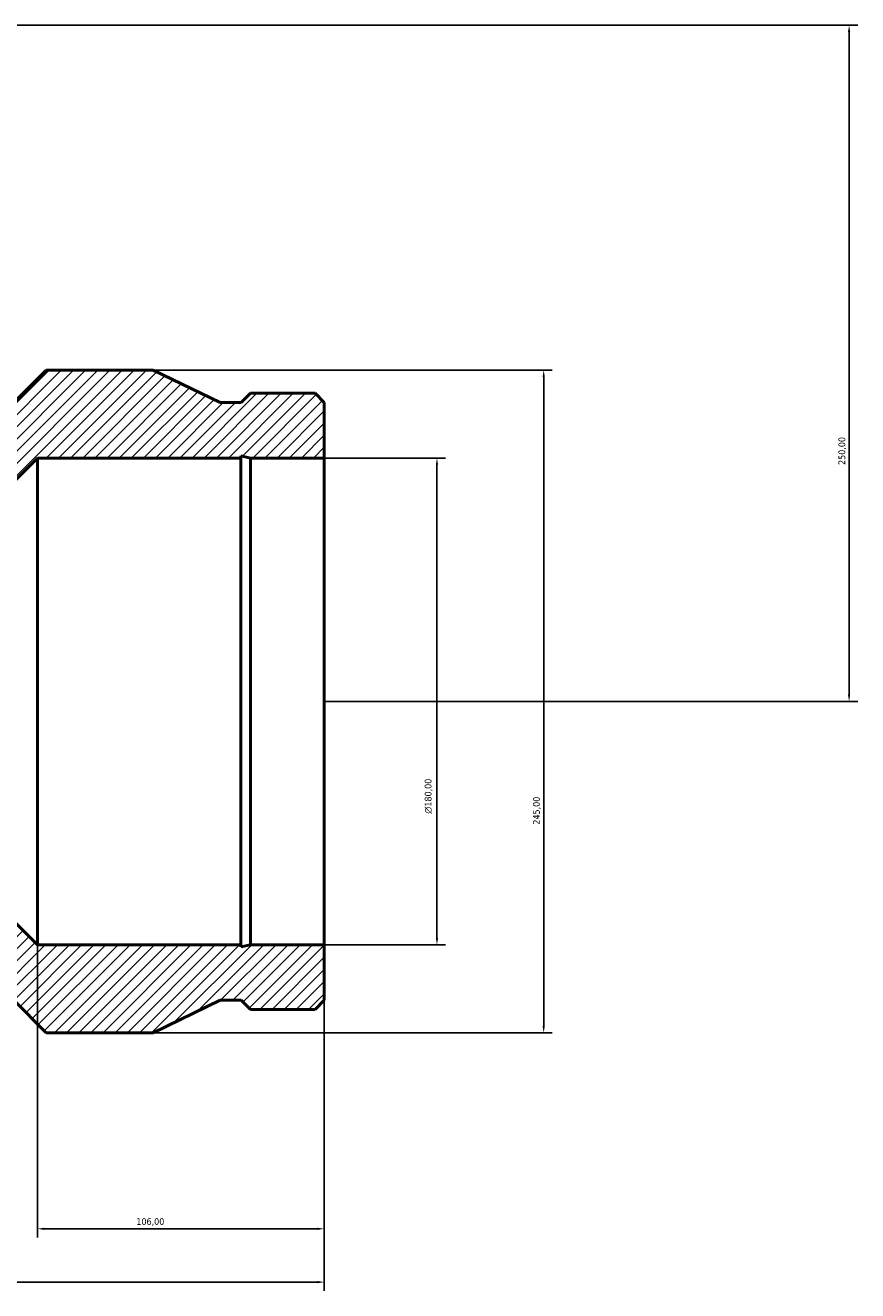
# Model space of a CAD drawing. Header units: millimetres. Extents: x -264 to 1689, y -1128 to 1245.
# Tile 6 of 7: x 674 to 981, y 647 to 1115. Entities that reach past the tile are written whole.
import ezdxf

# ---------------------------------------------------------------- set-up
doc = ezdxf.new("R2010")
doc.units = ezdxf.units.MM
for name, color, linetype, lineweight in [('Dimension (ISO)', 7, 'Continuous', 25), ('Hatch (ISO)', 7, 'Continuous', 18), ('Visible (ISO)', 7, 'Continuous', 50)]:
    doc.layers.add(name, color=color, linetype=linetype, lineweight=lineweight)
doc.styles.add('Note Text (ISO)', font='tahoma.ttf')
doc.dimstyles.new('Default (ISO)', dxfattribs={"dimtxt": 2.5, "dimasz": 2.5, "dimexe": 3.175, "dimexo": 0, "dimgap": 0.762, "dimtad": 1, "dimrnd": 1e-08, "dimzin": 0, "dimtxsty": 'Note Text (ISO)', "dimcen": 0.09, "dimdle": 10, "dimclrd": 256, "dimclre": 256, "dimclrt": 232, "dimazin": 0, "dimtfac": 1.40208, "dimtmove": 0, "dimatfit": 3, "dimfxl": 1, "dimtolj": 1, "dimtzin": 0, "dimlwd": -1, "dimlwe": -1, "dimarcsym": 0})

# ---------------------------------------------------------------- blocks, each defined once
blk = doc.blocks.new('*D7')
at = {"layer": 'Defpoints', "color": 0, "transparency": 16777216}
for p in [(784.03, 955.18), (784.03, 775.18), (825.69, 775.18)]:
    blk.add_point(p, dxfattribs=at)
at = {"layer": 'Dimension (ISO)', "transparency": 16777216}
for p, q in [((784.03, 955.18), (828.87, 955.18)), ((825.69, 952.68), (825.69, 777.68)), ((784.03, 775.18), (828.87, 775.18))]:
    blk.add_line(p, q, dxfattribs=at)
for points in [[(825.28, 952.68), (826.11, 952.68), (825.69, 955.18)], [(825.28, 777.68), (826.11, 777.68), (825.69, 775.18)]]:
    blk.add_solid(points, dxfattribs=at)
at = {"layer": 'Dimension (ISO)', "color": 232, "true_color": 0xca0064, "transparency": 16777216, "insert": (821.17, 823.69), "char_height": 2.5, "attachment_point": 1, "rotation": 90, "style": 'Note Text (ISO)'}
blk.add_mtext('\\A1;\\fAIGDT|b0|i0;\\H2.5000;\\ln\\fTahoma|b0|i0;\\H2.5000;180,00', dxfattribs=at)
blk = doc.blocks.new('*D8')
at = {"layer": 'Defpoints', "color": 0, "transparency": 16777216}
for p in [(720.73, 987.68), (720.73, 742.68), (865.14, 742.68)]:
    blk.add_point(p, dxfattribs=at)
at = {"layer": 'Dimension (ISO)', "transparency": 16777216}
for p, q in [((720.73, 987.68), (868.32, 987.68)), ((865.14, 985.18), (865.14, 745.18)), ((720.73, 742.68), (868.32, 742.68))]:
    blk.add_line(p, q, dxfattribs=at)
for points in [[(864.72, 985.18), (865.56, 985.18), (865.14, 987.68)], [(864.72, 745.18), (865.56, 745.18), (865.14, 742.68)]]:
    blk.add_solid(points, dxfattribs=at)
at = {"layer": 'Dimension (ISO)', "color": 232, "true_color": 0xca0064, "transparency": 16777216, "insert": (861.21, 819.63), "char_height": 2.5, "attachment_point": 1, "rotation": 90, "style": 'Note Text (ISO)'}
blk.add_mtext('\\A1;245,00', dxfattribs=at)
blk = doc.blocks.new('*D9')
at = {"layer": 'Defpoints', "color": 0, "transparency": 16777216}
for p in [(645.03, 1115.18), (784.03, 865.18), (978.03, 865.18)]:
    blk.add_point(p, dxfattribs=at)
at = {"layer": 'Dimension (ISO)', "transparency": 16777216}
for p, q in [((645.03, 1115.18), (981.21, 1115.18)), ((978.03, 1112.68), (978.03, 867.68)), ((784.03, 865.18), (981.21, 865.18))]:
    blk.add_line(p, q, dxfattribs=at)
for points in [[(977.61, 1112.68), (978.45, 1112.68), (978.03, 1115.18)], [(977.61, 867.68), (978.45, 867.68), (978.03, 865.18)]]:
    blk.add_solid(points, dxfattribs=at)
at = {"layer": 'Dimension (ISO)', "color": 232, "true_color": 0xca0064, "transparency": 16777216, "insert": (974.1, 952.63), "char_height": 2.5, "attachment_point": 1, "rotation": 90, "style": 'Note Text (ISO)'}
blk.add_mtext('\\A1;250,00', dxfattribs=at)
blk = doc.blocks.new('*D10')
at = {"layer": 'Defpoints', "color": 0, "transparency": 16777216}
for p in [(362.03, 775.18), (784.03, 775.18), (362.03, 650.47)]:
    blk.add_point(p, dxfattribs=at)
at = {"layer": 'Dimension (ISO)', "transparency": 16777216}
for p, q in [((362.03, 775.18), (362.03, 647.29)), ((784.03, 775.18), (784.03, 647.29)), ((781.53, 650.47), (364.53, 650.47))]:
    blk.add_line(p, q, dxfattribs=at)
for points in [[(364.53, 650.89), (364.53, 650.05), (362.03, 650.47)], [(781.53, 650.89), (781.53, 650.05), (784.03, 650.47)]]:
    blk.add_solid(points, dxfattribs=at)
at = {"layer": 'Dimension (ISO)', "color": 232, "true_color": 0xca0064, "transparency": 16777216, "insert": (509.92, 654.4), "char_height": 2.5, "attachment_point": 1, "style": 'Note Text (ISO)'}
blk.add_mtext('\\A1;422,00', dxfattribs=at)
blk = doc.blocks.new('*D11')
at = {"layer": 'Defpoints', "color": 0, "transparency": 16777216}
for p in [(678.03, 775.18), (784.03, 775.18), (678.03, 670.18)]:
    blk.add_point(p, dxfattribs=at)
at = {"layer": 'Dimension (ISO)', "transparency": 16777216}
for p, q in [((678.03, 775.18), (678.03, 667.01)), ((784.03, 775.18), (784.03, 667.01)), ((781.53, 670.18), (680.53, 670.18))]:
    blk.add_line(p, q, dxfattribs=at)
for points in [[(680.53, 670.6), (680.53, 669.77), (678.03, 670.18)], [(781.53, 670.6), (781.53, 669.77), (784.03, 670.18)]]:
    blk.add_solid(points, dxfattribs=at)
at = {"layer": 'Dimension (ISO)', "color": 232, "true_color": 0xca0064, "transparency": 16777216, "insert": (714.58, 674.12), "char_height": 2.5, "attachment_point": 1, "style": 'Note Text (ISO)'}
blk.add_mtext('\\A1;106,00', dxfattribs=at)

msp = doc.modelspace()

# ---------------------------------------------------------------- hatches: boundary and pattern name
at = {"layer": 'Hatch (ISO)'}
h = msp.add_hatch(dxfattribs=at)
h.set_pattern_fill('ANSI31', color=256, scale=25.4, style=0)
h.set_pattern_definition([(45, (0, 0), (-2.245064, 2.245064), [])])
h.paths.add_polyline_path([(645.031, 1115.184), (645.031, 946.184), (669.031, 946.184), (678.031, 955.184), (753.183, 955.184), (753.183, 955.934), (756.709, 955.184), (784.031, 955.184), (784.031, 975.691), (780.613, 979.109), (756.709, 979.109), (753.291, 975.691), (745.606, 975.691), (720.731, 987.684), (681.286, 987.684), (669.036, 975.434), (667.531, 975.434), (667.531, 987.684), (663.031, 987.684), (663.031, 1115.184)])
h.paths.add_polyline_path([(362.031, 975.691), (362.031, 955.184), (389.353, 955.184), (392.879, 955.934), (392.879, 955.184), (468.031, 955.184), (477.031, 946.184), (501.031, 946.184), (501.031, 1115.184), (483.031, 1115.184), (483.031, 987.684), (478.531, 987.684), (478.531, 975.434), (477.026, 975.434), (464.776, 987.684), (425.331, 987.684), (400.456, 975.691), (392.771, 975.691), (389.353, 979.109), (365.449, 979.109)])
h.paths.add_polyline_path([(362.031, 775.184), (362.031, 754.677), (365.449, 751.259), (389.353, 751.259), (392.771, 754.677), (400.456, 754.677), (425.331, 742.684), (464.776, 742.684), (477.026, 754.934), (669.036, 754.934), (681.286, 742.684), (720.731, 742.684), (745.606, 754.677), (753.291, 754.677), (756.709, 751.259), (780.613, 751.259), (784.031, 754.677), (784.031, 775.184), (756.709, 775.184), (753.183, 774.435), (753.183, 775.184), (678.031, 775.184), (669.031, 784.184), (477.031, 784.184), (468.031, 775.184), (392.879, 775.184), (392.879, 774.435), (389.353, 775.184)])

# ---------------------------------------------------------------- linework, layer by layer
at = {"layer": 'Visible (ISO)'}
for p, q in [((681.286, 987.684), (669.036, 975.434)), ((720.731, 987.684), (681.286, 987.684)), ((745.606, 975.691), (720.731, 987.684)), ((756.709, 979.109), (753.291, 975.691)), ((780.613, 979.109), (756.709, 979.109)), ((784.031, 975.691), (780.613, 979.109)), ((753.291, 975.691), (745.606, 975.691)), ((784.031, 955.184), (784.031, 975.691)), ((669.031, 946.184), (678.031, 955.184)), ((678.031, 955.184), (753.183, 955.184)), ((678.031, 775.184), (678.031, 955.184)), ((753.183, 955.184), (753.183, 955.934)), ((753.183, 955.934), (756.709, 955.184)), ((753.183, 775.184), (753.183, 955.184)), ((756.709, 955.184), (784.031, 955.184)), ((756.709, 775.184), (756.709, 955.184)), ((784.031, 775.184), (784.031, 955.184)), ((678.031, 775.184), (669.031, 784.184)), ((753.183, 775.184), (678.031, 775.184)), ((756.709, 775.184), (753.183, 774.435)), ((753.183, 774.435), (753.183, 775.184)), ((784.031, 775.184), (756.709, 775.184)), ((784.031, 754.677), (784.031, 775.184)), ((669.036, 754.934), (681.286, 742.684)), ((720.731, 742.684), (745.606, 754.677)), ((745.606, 754.677), (753.291, 754.677)), ((753.291, 754.677), (756.709, 751.259)), ((780.613, 751.259), (784.031, 754.677)), ((756.709, 751.259), (780.613, 751.259)), ((681.286, 742.684), (720.731, 742.684))]:
    msp.add_line(p, q, dxfattribs=at)

# ---------------------------------------------------------------- dimensions: what is measured, and where the dimension line sits
at = {"layer": 'Dimension (ISO)'}
for base, p1, p2, angle, picture, middle in [((978.031, 865.184), (645.031, 1115.184), (784.031, 865.184), 90, '*D9', (978.031, 957.684)), ((865.14, 742.684), (720.731, 987.684), (720.731, 742.684), 90, '*D8', (865.14, 824.684)), ((362.031, 650.47), (784.031, 775.184), (362.031, 775.184), 180, '*D10', (515.031, 650.47)), ((678.031, 670.184), (784.031, 775.184), (678.031, 775.184), 180, '*D11', (719.531, 670.184))]:
    dim = msp.add_linear_dim(base=base, p1=p1, p2=p2, angle=angle, dimstyle='Default (ISO)', override={"dimdec": 2, "dimtp": 0, "dimtm": 0, "dimtdec": 2, "dimtofl": 0, "dimatfit": 1}, dxfattribs=at)
    dim.commit()
    dim.dimension.update_dxf_attribs({"geometry": picture, "text_midpoint": middle, "dimtype": 160})
dim = msp.add_linear_dim(base=(825.692, 775.184), p1=(784.031, 955.184), p2=(784.031, 775.184), angle=90, text='\\fAIGDT|b0|i0;\\H2.5000;\\ln\\fTahoma|b0|i0;\\H2.5000;<>', dimstyle='Default (ISO)', override={"dimdec": 2, "dimtp": 0, "dimtm": 0, "dimtdec": 2, "dimtofl": 0, "dimatfit": 1}, dxfattribs=at)
dim.commit()
dim.dimension.update_dxf_attribs({"geometry": '*D7', "text_midpoint": (825.692, 830.184), "dimtype": 160})

doc.saveas('drawing.dxf')
